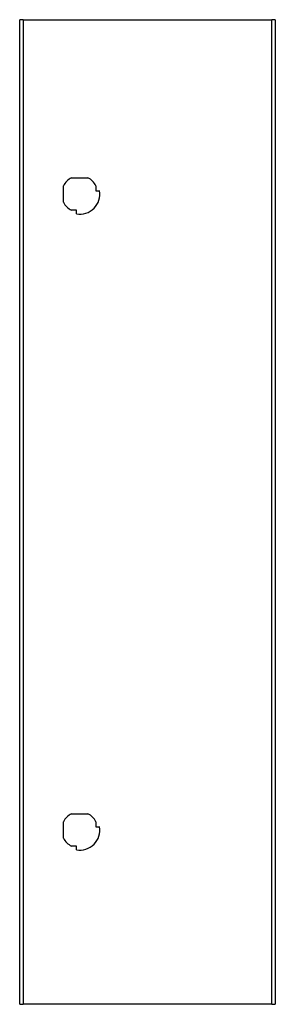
# Model space of a CAD drawing. Header units: inches. Extents: x 0.1 to 40.8, y -11 to 32.1.
import ezdxf

# ---------------------------------------------------------------- set-up
doc = ezdxf.new("R2010")
doc.units = ezdxf.units.IN
doc.header["$MEASUREMENT"] = 0
doc.layers.add('Visible Edges(ANSI)', color=7, linetype='Continuous', lineweight=25)
doc.layers.add('Visible Tangent Edges(ANSI)', color=7, linetype='Continuous', lineweight=25)

msp = doc.modelspace()

# ---------------------------------------------------------------- linework, layer by layer
at = {"layer": 'Visible Edges(ANSI)'}
for p, q in [((34.604, 8.103), (34.604, 32.103)), ((34.69, 32.103), (34.604, 32.103)), ((34.69, 32.103), (40.738, 32.103)), ((40.824, 32.103), (40.738, 32.103)), ((40.824, 32.103), (40.824, 8.103)), ((35.865, 28.248), (36.263, 28.248)), ((35.668, 27.654), (35.668, 28.052)), ((36.46, 28.052), (36.46, 27.931)), ((36.46, 27.931), (36.55, 27.931)), ((35.985, 27.457), (35.865, 27.457)), ((35.985, 27.367), (35.985, 27.457)), ((35.865, 12.748), (36.263, 12.748)), ((35.668, 12.154), (35.668, 12.552)), ((36.46, 12.552), (36.46, 12.431)), ((36.46, 12.431), (36.55, 12.431)), ((35.985, 11.957), (35.865, 11.957)), ((35.985, 11.867), (35.985, 11.957)), ((34.604, 8.103), (34.69, 8.103)), ((40.738, 8.103), (34.69, 8.103)), ((40.738, 8.103), (40.824, 8.103))]:
    msp.add_line(p, q, dxfattribs=at)
for centre, radius, start, end in [((36.064, 27.853), 0.443, 116.7049, 153.2951), ((36.064, 27.853), 0.443, 26.7049, 63.2951), ((36.064, 27.853), 0.492, 260.8015, 9.1985), ((36.064, 27.853), 0.443, 206.7049, 243.2951), ((36.064, 12.353), 0.443, 116.7049, 153.2951), ((36.064, 12.353), 0.443, 26.7049, 63.2951), ((36.064, 12.353), 0.492, 260.8015, 9.1985), ((36.064, 12.353), 0.443, 206.7049, 243.2951)]:
    msp.add_arc(centre, radius, start, end, dxfattribs=at)
at = {"layer": 'Visible Tangent Edges(ANSI)'}
for p, q in [((34.69, 32.103), (34.69, 8.103)), ((40.738, 8.103), (40.738, 32.103))]:
    msp.add_line(p, q, dxfattribs=at)

doc.saveas('drawing.dxf')
